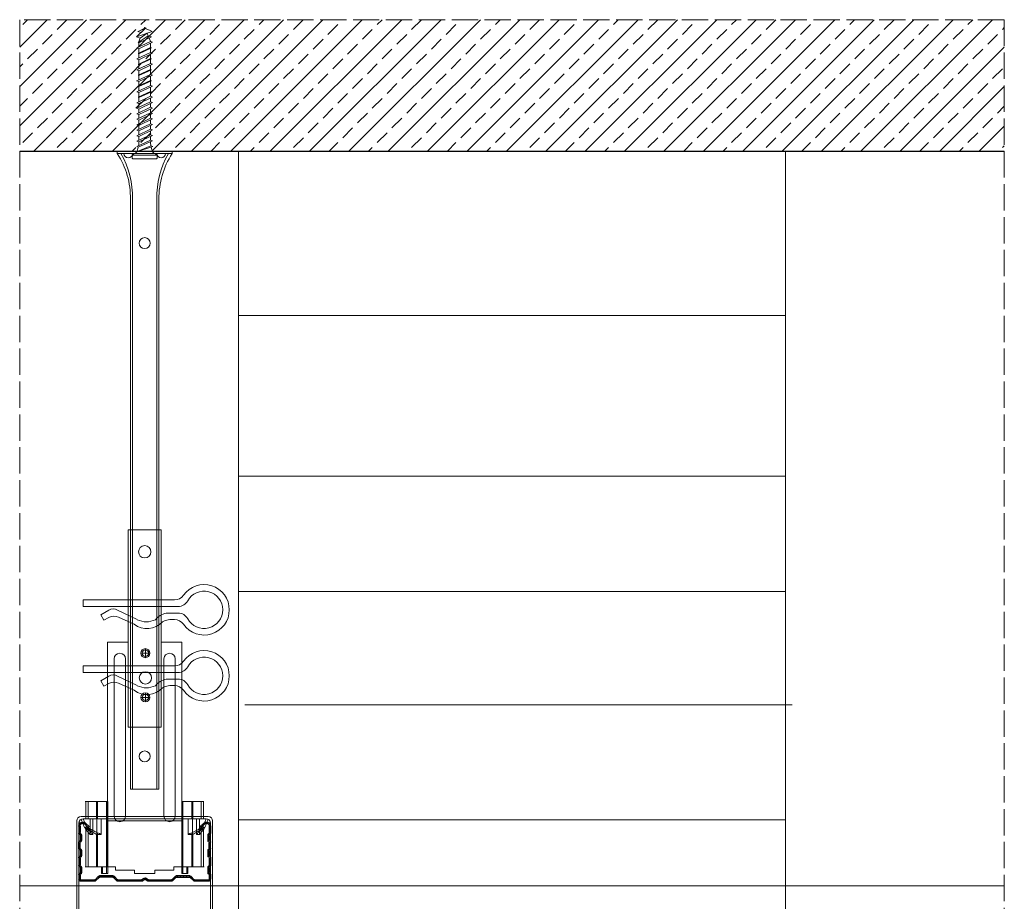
# Model space of a CAD drawing. Header units: millimetres. Extents: x -286 to 2487, y 401 to 2796.
# Tile 4 of 12: x -254 to 195, y 2394 to 2796. Entities that reach past the tile are written whole.
import ezdxf

# ---------------------------------------------------------------- set-up
doc = ezdxf.new("R2010")
doc.units = ezdxf.units.MM
doc.linetypes.add('ACAD_ISO02W100', pattern=[15, 12, -3])
for name, color, linetype, lineweight in [('_ISOVER WELNA', 7, 'BATTING', 9), ('_RIGIPS AKCESORIA', 7, 'Continuous', 18), ('_RIGIPS PROFIL', 7, 'Continuous', 18), ('KRESKOWANIE', 7, 'Continuous', 9), ('PRZERYWANA', 7, 'ACAD_ISO02W100', 9)]:
    doc.layers.add(name, color=color, linetype=linetype, lineweight=lineweight)
doc.linetypes.add('BATTING', pattern='A,0.00254,-2.54,[134,ltypeshp.shx,S=2.54,R=0,X=-2.54,Y=0],-5.08,[134,ltypeshp.shx,S=2.54,R=180,X=2.54,Y=0],-2.54', length=10.16254)

# ---------------------------------------------------------------- blocks, each defined once
blk = doc.blocks.new('CD 60 ULTRASTIL')
h = blk.add_hatch()
h.set_pattern_fill('ANSI31', color=256, scale=0.3, style=0)
h.paths.add_polyline_path([(542.88, 684.5, -0.302776), (543.49, 684.5), (544.54, 683.79, 0.148069), (544.85, 683.7), (555.42, 683.7, 0.198912), (555.81, 683.86), (557.38, 685.44, -0.198912), (557.77, 685.6), (563.59, 685.6, -0.198912), (563.98, 685.44), (565.55, 683.86, 0.198912), (565.94, 683.7), (572.18, 683.7, 0.414214), (573.18, 684.7), (573.18, 686.74, 0.198912), (573.02, 687.12), (572.74, 687.4, -0.198912), (572.58, 687.79), (572.58, 689.87, -0.198912), (572.74, 690.26), (573.02, 690.54, 0.198912), (573.18, 690.93), (573.18, 694.47, 0.198912), (573.02, 694.86), (572.74, 695.14, -0.198912), (572.58, 695.53), (572.58, 697.61, -0.198912), (572.74, 698), (573.02, 698.28, 0.198912), (573.18, 698.67), (573.18, 701.47, 0.198912), (573.02, 701.86), (572.74, 702.14, -0.198912), (572.58, 702.53), (572.58, 704.61, -0.198912), (572.74, 705), (573.02, 705.28, 0.198912), (573.18, 705.67), (573.18, 708.9, 0.666128), (570.12, 710.18), (568.55, 708.63), (568.93, 708.24), (570.5, 709.79, -0.666128), (572.63, 708.9), (572.63, 705.9, -0.198912), (572.47, 705.51), (572.19, 705.23, 0.198912), (572.03, 704.84), (572.03, 702.3, 0.198912), (572.19, 701.91), (572.47, 701.63, -0.198912), (572.63, 701.25), (572.63, 698.9, -0.198912), (572.47, 698.51), (572.19, 698.23, 0.198912), (572.03, 697.84), (572.03, 695.3, 0.198912), (572.19, 694.91), (572.47, 694.63, -0.198912), (572.63, 694.25), (572.63, 691.16, -0.198912), (572.47, 690.77), (572.19, 690.49, 0.198912), (572.03, 690.1), (572.03, 687.56, 0.198912), (572.19, 687.17), (572.47, 686.9, -0.198912), (572.63, 686.51), (572.63, 684.7, -0.414214), (572.18, 684.25), (566.17, 684.25, -0.198912), (565.78, 684.41), (564.2, 685.99, 0.198912), (563.82, 686.15), (557.55, 686.15, 0.198912), (557.16, 685.99), (555.58, 684.41, -0.198912), (555.19, 684.25), (545.01, 684.25, -0.148069), (544.71, 684.34), (543.49, 685.16, 0.302776), (542.88, 685.16), (541.65, 684.34, -0.148069), (541.35, 684.25), (531.17, 684.25, -0.198912), (530.78, 684.41), (529.2, 685.99, 0.198912), (528.82, 686.15), (522.55, 686.15, 0.198912), (522.16, 685.99), (520.58, 684.41, -0.198912), (520.19, 684.25), (514.18, 684.25, -0.414214), (513.73, 684.7), (513.73, 686.51, -0.198912), (513.89, 686.9), (514.17, 687.17, 0.198912), (514.33, 687.56), (514.33, 690.1, 0.198912), (514.17, 690.49), (513.89, 690.77, -0.198912), (513.73, 691.16), (513.73, 694.25, -0.198912), (513.89, 694.63), (514.17, 694.91, 0.198912), (514.33, 695.3), (514.33, 697.84, 0.198912), (514.17, 698.23), (513.89, 698.51, -0.198912), (513.73, 698.9), (513.73, 701.25, -0.198912), (513.89, 701.63), (514.17, 701.91, 0.198912), (514.33, 702.3), (514.33, 704.84, 0.198912), (514.17, 705.23), (513.89, 705.51, -0.198912), (513.73, 705.9), (513.73, 708.9, -0.666128), (515.86, 709.79), (517.43, 708.24), (517.81, 708.63), (516.25, 710.18, 0.666128), (513.18, 708.9), (513.18, 705.67, 0.198912), (513.34, 705.28), (513.62, 705, -0.198912), (513.78, 704.61), (513.78, 702.53, -0.198912), (513.62, 702.14), (513.34, 701.86, 0.198912), (513.18, 701.47), (513.18, 698.67, 0.198912), (513.34, 698.28), (513.62, 698, -0.198912), (513.78, 697.61), (513.78, 695.53, -0.198912), (513.62, 695.14), (513.34, 694.86, 0.198912), (513.18, 694.47), (513.18, 690.93, 0.198912), (513.34, 690.54), (513.62, 690.26, -0.198912), (513.78, 689.87), (513.78, 687.79, -0.198912), (513.62, 687.4), (513.34, 687.12, 0.198912), (513.18, 686.74), (513.18, 684.7, 0.414214), (514.18, 683.7), (520.42, 683.7, 0.198912), (520.81, 683.86), (522.38, 685.44, -0.198912), (522.77, 685.6), (528.59, 685.6, -0.198912), (528.98, 685.44), (530.55, 683.86, 0.198912), (530.94, 683.7), (541.51, 683.7, 0.148069), (541.82, 683.79)])
for p, q in [((515.86, 709.79), (517.43, 708.24)), ((516.25, 710.18), (517.81, 708.63)), ((570.12, 710.18), (568.55, 708.63)), ((570.5, 709.79), (568.93, 708.24)), ((513.18, 708.9), (513.18, 705.67)), ((513.34, 705.28), (513.62, 705)), ((513.73, 708.9), (513.73, 705.9)), ((513.89, 705.51), (514.17, 705.23)), ((517.43, 708.24), (517.81, 708.63)), ((568.93, 708.24), (568.55, 708.63)), ((572.47, 705.51), (572.19, 705.23)), ((572.63, 708.9), (572.63, 705.9)), ((573.02, 705.28), (572.74, 705)), ((573.18, 708.9), (573.18, 705.67)), ((513.18, 698.67), (513.18, 701.47)), ((513.34, 701.86), (513.62, 702.14)), ((513.73, 698.9), (513.73, 701.25)), ((513.78, 704.61), (513.78, 702.53)), ((513.89, 701.63), (514.17, 701.91)), ((514.33, 704.84), (514.33, 702.3)), ((572.03, 704.84), (572.03, 702.3)), ((572.47, 701.63), (572.19, 701.91)), ((572.58, 704.61), (572.58, 702.53)), ((572.63, 698.9), (572.63, 701.25)), ((573.02, 701.86), (572.74, 702.14)), ((573.18, 698.67), (573.18, 701.47)), ((513.34, 698.28), (513.62, 698)), ((513.78, 697.61), (513.78, 695.53)), ((513.89, 698.51), (514.17, 698.23)), ((514.33, 697.84), (514.33, 695.3)), ((572.03, 697.84), (572.03, 695.3)), ((572.47, 698.51), (572.19, 698.23)), ((572.58, 697.61), (572.58, 695.53)), ((573.02, 698.28), (572.74, 698)), ((513.18, 694.47), (513.18, 690.93)), ((513.34, 694.86), (513.62, 695.14)), ((513.73, 694.25), (513.73, 691.16)), ((513.89, 694.63), (514.17, 694.91)), ((572.47, 694.63), (572.19, 694.91)), ((572.63, 694.25), (572.63, 691.16)), ((573.02, 694.86), (572.74, 695.14)), ((573.18, 694.47), (573.18, 690.93)), ((513.34, 690.54), (513.62, 690.26)), ((513.34, 687.12), (513.62, 687.4)), ((513.78, 689.87), (513.78, 687.79)), ((513.89, 690.77), (514.17, 690.49)), ((513.89, 686.9), (514.17, 687.17)), ((514.33, 690.1), (514.33, 687.56)), ((572.03, 690.1), (572.03, 687.56)), ((572.47, 690.77), (572.19, 690.49)), ((572.47, 686.9), (572.19, 687.17)), ((572.58, 689.87), (572.58, 687.79)), ((573.02, 690.54), (572.74, 690.26)), ((573.02, 687.12), (572.74, 687.4)), ((513.18, 686.74), (513.18, 684.7)), ((513.73, 686.51), (513.73, 684.7)), ((514.18, 684.25), (520.19, 684.25)), ((514.18, 683.7), (520.42, 683.7)), ((520.58, 684.41), (522.16, 685.99)), ((520.81, 683.86), (522.38, 685.44)), ((522.55, 686.15), (528.82, 686.15)), ((528.59, 685.6), (522.77, 685.6)), ((530.55, 683.86), (528.98, 685.44)), ((530.78, 684.41), (529.2, 685.99)), ((530.94, 683.7), (541.51, 683.7)), ((531.17, 684.25), (541.35, 684.25)), ((541.65, 684.34), (542.88, 685.16)), ((541.82, 683.79), (542.88, 684.5)), ((544.71, 684.34), (543.49, 685.16)), ((544.54, 683.79), (543.49, 684.5)), ((544.85, 683.7), (555.42, 683.7)), ((545.01, 684.25), (555.19, 684.25)), ((555.58, 684.41), (557.16, 685.99)), ((555.81, 683.86), (557.38, 685.44)), ((557.55, 686.15), (563.82, 686.15)), ((557.77, 685.6), (563.59, 685.6)), ((565.55, 683.86), (563.98, 685.44)), ((565.78, 684.41), (564.2, 685.99)), ((565.94, 683.7), (572.18, 683.7)), ((566.17, 684.25), (572.18, 684.25)), ((572.63, 686.51), (572.63, 684.7)), ((573.18, 686.74), (573.18, 684.7))]:
    blk.add_line(p, q)
for centre, radius, start, end in [((514.98, 708.9), 1.8, 45.3251, 180), ((514.98, 708.9), 1.25, 45.3251, 180), ((571.38, 708.9), 1.8, 360, 134.6749), ((571.38, 708.9), 1.25, 360, 134.6749), ((513.73, 705.67), 0.55, 180, 225), ((513.23, 704.61), 0.55, 0, 45), ((514.28, 705.9), 0.55, 180, 225), ((513.78, 704.84), 0.55, 0, 45), ((572.58, 704.84), 0.55, 135, 180), ((572.08, 705.9), 0.55, 315, 0), ((573.13, 704.61), 0.55, 135, 180), ((572.63, 705.67), 0.55, 315, 0), ((513.73, 701.47), 0.55, 135, 180), ((513.23, 702.53), 0.55, 315, 0), ((514.28, 701.25), 0.55, 135, 180), ((513.78, 702.3), 0.55, 315, 0), ((572.58, 702.3), 0.55, 180, 225), ((572.08, 701.25), 0.55, 0, 45), ((573.13, 702.53), 0.55, 180, 225), ((572.63, 701.47), 0.55, 0, 45), ((513.73, 698.67), 0.55, 180, 225), ((513.23, 697.61), 0.55, 360, 45), ((514.28, 698.9), 0.55, 180, 225), ((513.78, 697.84), 0.55, 0, 45), ((572.58, 697.84), 0.55, 135, 180), ((572.08, 698.9), 0.55, 315, 0), ((573.13, 697.61), 0.55, 135, 180), ((572.63, 698.67), 0.55, 315, 0), ((513.73, 694.47), 0.55, 135, 180), ((513.23, 695.53), 0.55, 315, 0), ((514.28, 694.25), 0.55, 135, 180), ((513.78, 695.3), 0.55, 315, 0), ((572.58, 695.3), 0.55, 180, 225), ((572.08, 694.25), 0.55, 0, 45), ((573.13, 695.53), 0.55, 180, 225), ((572.63, 694.47), 0.55, 0, 45), ((513.73, 690.93), 0.55, 180, 225), ((513.73, 686.74), 0.55, 135, 180), ((513.23, 689.87), 0.55, 0, 45), ((513.23, 687.79), 0.55, 315, 0), ((514.28, 691.16), 0.55, 180, 225), ((513.78, 690.1), 0.55, 360, 45), ((513.78, 687.56), 0.55, 315, 360), ((572.58, 690.1), 0.55, 135, 180), ((572.58, 687.56), 0.55, 180, 225), ((572.08, 691.16), 0.55, 315, 0), ((573.13, 689.87), 0.55, 135, 180), ((573.13, 687.79), 0.55, 180, 225), ((572.63, 690.93), 0.55, 315, 0), ((572.63, 686.74), 0.55, 360, 45), ((514.18, 684.7), 1, 180, 270), ((514.28, 686.51), 0.55, 135, 180), ((514.18, 684.7), 0.45, 180, 270), ((520.19, 684.8), 0.55, 270, 315), ((520.42, 684.25), 0.55, 270, 315), ((522.55, 685.6), 0.55, 90, 135), ((522.77, 685.05), 0.55, 90, 135), ((528.59, 685.05), 0.55, 45, 90), ((528.82, 685.6), 0.55, 45, 90), ((530.94, 684.25), 0.55, 225, 270), ((531.17, 684.8), 0.55, 225, 270), ((541.35, 684.8), 0.55, 270, 303.6901), ((541.51, 684.25), 0.55, 270, 303.6901), ((543.18, 684.7), 0.55, 56.3099, 123.6901), ((543.18, 684.04), 0.55, 56.3099, 123.6901), ((544.85, 684.25), 0.55, 236.3099, 270), ((545.01, 684.8), 0.55, 236.3099, 270), ((555.19, 684.8), 0.55, 270, 315), ((555.42, 684.25), 0.55, 270, 315), ((557.55, 685.6), 0.55, 90, 135), ((557.77, 685.05), 0.55, 90, 135), ((563.59, 685.05), 0.55, 45, 90), ((563.82, 685.6), 0.55, 45, 90), ((565.94, 684.25), 0.55, 225, 270), ((566.17, 684.8), 0.55, 225, 270), ((572.18, 684.7), 1, 270, 0), ((572.18, 684.7), 1, 270, 360), ((572.18, 684.7), 0.45, 270, 360), ((572.08, 686.51), 0.55, 360, 45)]:
    blk.add_arc(centre, radius, start, end)
blk = doc.blocks.new('wieszak noniuszowy widok')
for p, q in [((367.75, 93.63), (382.75, 93.63)), ((367.75, 3.63), (367.75, 93.63)), ((368.75, 3.63), (368.75, 93.63)), ((381.75, 3.63), (381.75, 93.63)), ((382.75, 3.63), (382.75, 93.63)), ((367.75, 42.47), (358.34, 42.47)), ((358.34, -30.29), (358.34, 42.47)), ((392.15, 42.47), (382.75, 42.47)), ((392.15, 42.47), (392.15, -30.29)), ((392.15, 42.47), (392.15, -30.29)), ((372.87, 37.38), (376.99, 37.38)), ((374.93, 39.42), (374.93, 35.32)), ((361.34, -36.95), (361.34, 34.79)), ((361.34, 34.79), (361.34, -36.95)), ((366.47, 34.79), (366.47, -36.95)), ((366.47, -36.95), (366.47, 34.79)), ((384.02, -36.95), (384.02, 34.79)), ((384.02, 34.79), (384.02, -36.95)), ((389.14, 34.79), (389.14, -36.95)), ((389.14, 34.79), (389.14, -36.95)), ((374.93, 19.27), (374.93, 15.17)), ((372.87, 17.23), (376.99, 17.23)), ((367.75, 3.63), (382.75, 3.63)), ((348.22, -30.29), (358.37, -30.29)), ((348.44, -30.29), (348.44, -38.17)), ((349.43, -30.29), (349.43, -38.17)), ((353.28, -30.29), (353.28, -38.17)), ((353.8, -30.29), (353.8, -38.17)), ((357.85, -30.29), (357.85, -63.08)), ((358.37, -30.29), (358.37, -63.08)), ((392.13, -30.29), (392.13, -63.08)), ((392.15, -30.29), (392.15, -60.01)), ((392.15, -30.29), (392.15, -60.01)), ((402.37, -30.29), (392.16, -30.29)), ((392.64, -30.29), (392.64, -63.08)), ((396.7, -30.29), (396.7, -38.17)), ((397.21, -30.29), (397.21, -38.17)), ((401.07, -30.29), (401.07, -38.17)), ((402.06, -30.29), (402.06, -38.17)), ((348.13, -38.17), (355.47, -38.17)), ((350.32, -38.17), (350.32, -45.34)), ((351.68, -45.34), (351.68, -38.17)), ((353.44, -45.34), (353.44, -38.17)), ((355.47, -38.17), (355.47, -45.34)), ((395.03, -45.34), (395.03, -38.17)), ((395.03, -38.17), (402.39, -38.17)), ((397.05, -38.17), (397.05, -45.34)), ((398.82, -38.17), (398.82, -45.34)), ((400.18, -45.34), (400.18, -38.17)), ((348.11, -42.32), (348.14, -42.29)), ((348.11, -42.37), (348.11, -42.32)), ((348.12, -42.43), (348.11, -42.37)), ((348.15, -42.51), (348.12, -42.43)), ((348.14, -42.29), (348.17, -42.28)), ((348.19, -42.61), (348.15, -42.51)), ((348.17, -42.28), (348.23, -42.28)), ((349.22, -42.28), (348.19, -42.28)), ((348.26, -42.72), (348.19, -42.61)), ((348.23, -42.28), (348.31, -42.3)), ((348.34, -42.84), (348.26, -42.72)), ((348.31, -42.3), (348.41, -42.34)), ((348.45, -43), (348.34, -42.84)), ((348.41, -42.34), (348.53, -42.39)), ((348.44, -42.99), (348.44, -60.01)), ((348.58, -43.18), (348.45, -43)), ((349.57, -43.07), (348.5, -43.07)), ((348.53, -42.39), (348.66, -42.46)), ((348.72, -43.37), (348.58, -43.18)), ((348.66, -42.46), (348.81, -42.54)), ((348.89, -43.59), (348.72, -43.37)), ((348.81, -42.54), (348.96, -42.63)), ((349.08, -43.83), (348.89, -43.59)), ((348.96, -42.63), (349.14, -42.73)), ((349.28, -44.08), (349.08, -43.83)), ((349.15, -42.29), (349.13, -42.32)), ((349.13, -42.32), (349.13, -42.36)), ((349.13, -42.36), (349.14, -42.41)), ((349.14, -42.41), (349.16, -42.47)), ((349.14, -42.73), (349.38, -42.88)), ((349.18, -42.28), (349.15, -42.29)), ((349.16, -42.47), (349.19, -42.54)), ((349.22, -42.28), (349.18, -42.28)), ((349.19, -42.54), (349.24, -42.62)), ((349.28, -42.28), (349.22, -42.28)), ((349.24, -42.62), (349.3, -42.71)), ((349.34, -42.29), (349.28, -42.28)), ((349.49, -44.34), (349.28, -44.08)), ((349.3, -42.71), (349.44, -42.91)), ((349.43, -42.32), (349.34, -42.29)), ((349.38, -42.88), (349.66, -43.05)), ((349.52, -42.35), (349.43, -42.32)), ((349.43, -42.9), (349.43, -60.01)), ((349.44, -42.91), (349.55, -43.05)), ((349.72, -44.62), (349.49, -44.34)), ((349.62, -42.4), (349.52, -42.35)), ((349.55, -43.05), (349.68, -43.2)), ((349.74, -42.46), (349.62, -42.4)), ((349.66, -43.05), (349.96, -43.25)), ((350.92, -43.07), (349.68, -43.07)), ((349.68, -43.2), (349.82, -43.37)), ((350.01, -44.98), (349.72, -44.62)), ((349.88, -42.52), (349.74, -42.46)), ((349.82, -43.37), (349.98, -43.56)), ((350.03, -42.6), (349.88, -42.52)), ((349.96, -43.25), (350.28, -43.46)), ((349.98, -43.56), (350.15, -43.76)), ((350.2, -42.69), (350.03, -42.6)), ((350.15, -43.76), (350.34, -43.96)), ((350.38, -42.79), (350.2, -42.69)), ((350.28, -43.46), (350.63, -43.68)), ((350.34, -43.96), (350.54, -44.17)), ((350.58, -42.89), (350.38, -42.79)), ((350.54, -44.17), (350.75, -44.4)), ((350.78, -43), (350.58, -42.89)), ((350.63, -43.68), (350.99, -43.91)), ((350.75, -44.4), (350.97, -44.63)), ((351, -43.12), (350.78, -43)), ((350.97, -44.63), (351.19, -44.86)), ((350.99, -43.91), (351.36, -44.14)), ((351.23, -43.25), (351, -43.12)), ((351.19, -44.86), (351.43, -45.11)), ((351.48, -43.37), (351.23, -43.25)), ((351.36, -44.14), (351.74, -44.37)), ((351.99, -43.64), (351.48, -43.37)), ((351.74, -44.37), (352.07, -44.57)), ((352.52, -43.92), (351.99, -43.64)), ((352.07, -44.57), (352.41, -44.78)), ((352.41, -44.78), (352.77, -44.98)), ((353.08, -44.19), (352.52, -43.92)), ((353.43, -44.35), (353.08, -44.19)), ((353.8, -44.52), (353.43, -44.35)), ((354.66, -44.92), (353.8, -44.52)), ((353.8, -44.52), (353.8, -60.01)), ((396.7, -44.52), (395.84, -44.92)), ((397.07, -44.35), (396.7, -44.52)), ((396.7, -44.52), (396.7, -60.01)), ((397.42, -44.19), (397.07, -44.35)), ((397.98, -43.92), (397.42, -44.19)), ((397.73, -44.98), (398.09, -44.78)), ((398.51, -43.64), (397.98, -43.92)), ((398.09, -44.78), (398.43, -44.57)), ((398.43, -44.57), (398.76, -44.37)), ((399.02, -43.37), (398.51, -43.64)), ((398.76, -44.37), (399.13, -44.14)), ((399.26, -43.25), (399.02, -43.37)), ((399.07, -45.11), (399.3, -44.86)), ((399.13, -44.14), (399.51, -43.91)), ((399.49, -43.12), (399.26, -43.25)), ((399.3, -44.86), (399.53, -44.63)), ((399.71, -43), (399.49, -43.12)), ((399.51, -43.91), (399.87, -43.68)), ((399.53, -44.63), (399.74, -44.4)), ((399.58, -43.07), (400.82, -43.07)), ((399.92, -42.89), (399.71, -43)), ((399.74, -44.4), (399.96, -44.17)), ((399.87, -43.68), (400.21, -43.46)), ((400.12, -42.79), (399.92, -42.89)), ((399.96, -44.17), (400.16, -43.96)), ((400.3, -42.69), (400.12, -42.79)), ((400.16, -43.96), (400.35, -43.76)), ((400.21, -43.46), (400.54, -43.25)), ((400.46, -42.6), (400.3, -42.69)), ((400.35, -43.76), (400.52, -43.56)), ((400.62, -42.52), (400.46, -42.6)), ((400.78, -44.62), (400.49, -44.98)), ((400.52, -43.56), (400.68, -43.37)), ((400.54, -43.25), (400.84, -43.05)), ((400.76, -42.46), (400.62, -42.52)), ((400.68, -43.37), (400.82, -43.2)), ((400.88, -42.4), (400.76, -42.46)), ((401.01, -44.34), (400.78, -44.62)), ((400.82, -43.2), (400.95, -43.05)), ((400.84, -43.05), (401.12, -42.88)), ((400.98, -42.35), (400.88, -42.4)), ((400.93, -43.07), (402, -43.07)), ((400.95, -43.05), (401.06, -42.91)), ((401.07, -42.32), (400.98, -42.35)), ((401.22, -44.08), (401.01, -44.34)), ((401.06, -42.91), (401.2, -42.71)), ((401.15, -42.29), (401.07, -42.32)), ((401.07, -42.9), (401.07, -60.01)), ((401.12, -42.88), (401.36, -42.73)), ((401.22, -42.28), (401.15, -42.29)), ((401.2, -42.71), (401.26, -42.62)), ((401.27, -42.28), (401.22, -42.28)), ((401.42, -43.83), (401.22, -44.08)), ((401.26, -42.62), (401.3, -42.54)), ((401.32, -42.28), (401.27, -42.28)), ((401.27, -42.28), (402.31, -42.28)), ((401.3, -42.54), (401.34, -42.47)), ((401.35, -42.29), (401.32, -42.28)), ((401.34, -42.47), (401.36, -42.41)), ((401.36, -42.32), (401.35, -42.29)), ((401.37, -42.36), (401.36, -42.32)), ((401.36, -42.41), (401.37, -42.36)), ((401.36, -42.73), (401.54, -42.63)), ((401.61, -43.59), (401.42, -43.83)), ((401.54, -42.63), (401.69, -42.54)), ((401.77, -43.37), (401.61, -43.59)), ((401.69, -42.54), (401.84, -42.46)), ((401.92, -43.18), (401.77, -43.37)), ((401.84, -42.46), (401.97, -42.39)), ((402.05, -43), (401.92, -43.18)), ((401.97, -42.39), (402.09, -42.34)), ((402.16, -42.84), (402.05, -43)), ((402.06, -42.99), (402.06, -60.01)), ((402.09, -42.34), (402.18, -42.3)), ((402.24, -42.72), (402.16, -42.84)), ((402.18, -42.3), (402.26, -42.28)), ((402.3, -42.61), (402.24, -42.72)), ((402.26, -42.28), (402.33, -42.28)), ((402.35, -42.51), (402.3, -42.61)), ((402.33, -42.28), (402.36, -42.29)), ((402.38, -42.43), (402.35, -42.51)), ((402.36, -42.29), (402.39, -42.32)), ((402.39, -42.37), (402.38, -42.43)), ((402.39, -42.32), (402.39, -42.37)), ((350.32, -45.34), (350.01, -44.98)), ((351.68, -45.34), (350.32, -45.34)), ((351.43, -45.11), (351.68, -45.34)), ((352.77, -44.98), (353.14, -45.18)), ((353.14, -45.18), (353.28, -45.26)), ((353.28, -45.26), (353.36, -45.3)), ((353.28, -45.26), (353.28, -60.01)), ((353.36, -45.3), (353.44, -45.34)), ((355.47, -45.34), (353.44, -45.34)), ((355.47, -45.34), (354.66, -44.92)), ((395.84, -44.92), (395.03, -45.34)), ((395.03, -45.34), (397.05, -45.34)), ((397.05, -45.34), (397.13, -45.3)), ((397.13, -45.3), (397.21, -45.26)), ((397.21, -45.26), (397.36, -45.18)), ((397.21, -45.26), (397.21, -60.01)), ((397.36, -45.18), (397.73, -44.98)), ((398.82, -45.34), (399.07, -45.11)), ((398.82, -45.34), (400.18, -45.34)), ((400.49, -44.98), (400.18, -45.34)), ((348.11, -60.01), (361.93, -60.01)), ((355.57, -63.08), (355.57, -60.01)), ((356.08, -60.01), (356.08, -63.08)), ((361.93, -60.01), (361.93, -61.55)), ((361.93, -60.01), (361.93, -61.55)), ((370.64, -61.55), (361.93, -61.55)), ((370.64, -61.55), (370.64, -63.08)), ((370.64, -61.55), (370.64, -63.08)), ((388.57, -61.55), (379.86, -61.55)), ((379.86, -61.55), (379.86, -63.08)), ((379.86, -61.55), (379.86, -63.08)), ((388.57, -60.01), (388.57, -61.55)), ((402.39, -60.01), (388.57, -60.01)), ((388.57, -60.01), (388.57, -61.55)), ((394.42, -63.08), (394.42, -60.01)), ((394.93, -60.01), (394.93, -63.08)), ((357.85, -63.08), (355.57, -63.08)), ((356.08, -63.08), (355.57, -63.08)), ((356.08, -63.08), (358.37, -63.08)), ((358.37, -63.08), (357.85, -63.08)), ((379.86, -63.08), (370.64, -63.08)), ((370.64, -63.08), (379.86, -63.08)), ((392.13, -63.08), (394.42, -63.08)), ((392.64, -63.08), (392.13, -63.08)), ((394.93, -63.08), (392.64, -63.08)), ((394.93, -63.08), (394.42, -63.08))]:
    blk.add_line(p, q)
for centre, radius in [((375.25, 83.63), 2.81), ((374.93, 37.38), 2.06), ((374.93, 37.38), 1.46), ((374.93, 26.11), 2.81), ((374.93, 17.23), 2.06), ((374.93, 17.23), 1.46)]:
    blk.add_circle(centre, radius)
for centre, start, end in [((363.91, 34.79), 0, 180), ((386.58, 34.79), 0, 180), ((363.91, -36.95), 180, 0), ((386.58, -36.95), 180, 0)]:
    blk.add_arc(centre, 2.56, start, end)
blk = doc.blocks.new('klamra')
at = {"layer": '_RIGIPS AKCESORIA'}
for p, q in [((6828.19, 2764.92), (6828.19, 2806.53)), ((6831.19, 2764.92), (6831.19, 2808.19)), ((6834.19, 2802.92), (6834.19, 2808.19)), ((6832.87, 2780.55), (6837.19, 2789.57)), ((6839.31, 2788.09), (6836.06, 2780.95)), ((6832.86, 2776.63), (6835, 2772.92)), ((6836.19, 2776.54), (6837.38, 2774.29)), ((6835, 2772.92), (6837.38, 2774.29)), ((6831.19, 2764.92), (6828.19, 2764.92))]:
    blk.add_line(p, q, dxfattribs=at)
for centre, radius, start, end in [((6832.69, 2820.02), 11.5, 305.1527, 234.8473), ((6832.69, 2820.02), 8.5, 298.7822, 241.2178), ((6826.19, 2808.19), 5, 0, 61.2178), ((6839.19, 2808.19), 5, 118.7822, 180), ((6823.19, 2806.53), 5, 0, 54.8473), ((6845.23, 2805.18), 8.16, 170.4436, 210.2847), ((6842.19, 2806.53), 5, 125.1527, 180), ((6843.93, 2805.32), 10.09, 195.2653, 228.1308), ((6829.23, 2793.69), 8.97, 332.6387, 27.3613), ((6831.19, 2793.92), 10, 324.3132, 45.573), ((6835.87, 2778.58), 3.59, 146.8414, 212.9715), ((6840.61, 2778.88), 5, 155.5109, 207.8622)]:
    blk.add_arc(centre, radius, start, end, dxfattribs=at)
blk = doc.blocks.new('Lacznik krzyzowy (widok1)')
at = {"layer": '_RIGIPS AKCESORIA', "extrusion": (0, 0, -1)}
for p, q in [((2, 91.5), (60, 91.5)), ((2.08, 90.11), (3, 90.5)), ((3.61, 86.42), (2.08, 90.11)), ((3, 90.5), (4.53, 86.8)), ((14, 89.5, 30), (14, 90.5, 30)), ((48, 90.5, 30), (48, 89.5, 30)), ((57.47, 86.8), (59, 90.5)), ((59.92, 90.11), (58.39, 86.42)), ((59, 90.5), (59.92, 90.11)), ((0, 36.5), (0, 89.5)), ((1, 88.5), (1, 36.5)), ((4.53, 86.8), (3.61, 86.42)), ((48, 89.5, 30), (14, 89.5, 30)), ((58.39, 86.42), (57.47, 86.8)), ((61, 36.5), (61, 88.5)), ((62, 89.5), (62, 36.5)), ((1, 36.5), (0, 36.5)), ((62, 36.5), (61, 36.5))]:
    blk.add_line(p, q, dxfattribs=at)
at = {"layer": '_RIGIPS AKCESORIA'}
blk.add_line((59, 90.5), (3, 90.5), dxfattribs=at)
at = {"layer": '_RIGIPS AKCESORIA', "extrusion": (0, 0, -1)}
for centre, start, end in [((-2, 89.5), 0, 90), ((-3, 88.5), 0, 90), ((-3, 88.5), 0, 90), ((-59, 88.5), 90, 180), ((-59, 88.5), 90, 180), ((-60, 89.5), 90, 180)]:
    blk.add_arc(centre, 2, start, end, dxfattribs=at)
blk = doc.blocks.new('noniusz gorny widok')
for p, q in [((418.67, 301.96), (418.67, 302.96)), ((418.67, 302.96), (443.67, 302.96)), ((418.67, 301.96), (443.67, 301.96)), ((421.67, 301.96), (425.67, 301.96)), ((443.67, 301.96), (443.67, 302.96)), ((424.67, 11.96), (424.67, 281.05)), ((425.67, 11.96), (425.67, 281.05)), ((436.67, 11.96), (436.67, 281.05)), ((437.67, 11.96), (437.67, 281.05)), ((424.67, 11.96), (437.67, 11.96))]:
    blk.add_line(p, q)
for centre in [(431.17, 261.05), (431.17, 26.96)]:
    blk.add_circle(centre, 2.5)
for centre, radius, start, end in [((386.97, 281.54), 37.7, 359.2509, 32.7784), ((383.61, 281.48), 42.06, 359.4173, 29.1348), ((423.67, 301.96), 2, 180, 0), ((478.72, 281.48), 42.06, 150.8652, 180.5827), ((438.67, 301.96), 2, 180, 0), ((475.36, 281.54), 37.7, 147.2216, 180.7491)]:
    blk.add_arc(centre, radius, start, end)
blk = doc.blocks.new('kolek beton 65')
at = {"layer": '_RIGIPS AKCESORIA'}
for p, q in [((-125.3, -933.58), (-125.96, -934.72)), ((-122.91, -940.73), (-125.3, -933.58)), ((-120.48, -933.42), (-120.81, -934.33)), ((-117.51, -939.63), (-120.48, -933.42)), ((-115.48, -933.42), (-115.81, -934.33)), ((-112.51, -939.63), (-115.48, -933.42)), ((-110.48, -933.42), (-110.81, -934.33)), ((-110.48, -933.42), (-110.81, -934.33)), ((-107.51, -939.63), (-110.48, -933.42)), ((-105.48, -933.42), (-105.81, -934.33)), ((-102.51, -939.63), (-105.48, -933.42)), ((-100.48, -933.42), (-100.81, -934.33)), ((-97.51, -939.63), (-100.48, -933.42)), ((-95.48, -933.42), (-95.81, -934.33)), ((-92.51, -939.63), (-95.48, -933.42)), ((-92.98, -933.42), (-93.31, -934.33)), ((-90.01, -939.63), (-92.98, -933.42)), ((-90.48, -933.42), (-90.81, -934.33)), ((-87.51, -939.63), (-90.48, -933.42)), ((-87.98, -933.42), (-88.31, -934.33)), ((-85.01, -939.63), (-87.98, -933.42)), ((-85.48, -933.42), (-85.81, -934.33)), ((-82.51, -939.63), (-85.48, -933.42)), ((-82.98, -933.42), (-83.31, -934.33)), ((-80.01, -939.63), (-82.98, -933.42)), ((-80.48, -933.42), (-80.81, -934.33)), ((-77.51, -939.63), (-80.48, -933.42)), ((-77.98, -933.42), (-78.31, -934.33)), ((-75.01, -939.63), (-77.98, -933.42)), ((-75.47, -933.37), (-75.81, -934.33)), ((-75.47, -933.37), (-72.61, -939.89)), ((-72.91, -933.23), (-73.27, -934.2)), ((-70.43, -940.67), (-72.91, -933.23)), ((-68.91, -931.37), (-69.76, -932.23)), ((-69.76, -932.23), (-69.76, -941.73)), ((-67.81, -931.28), (-68.91, -931.37)), ((-68.91, -942.59), (-68.91, -931.37)), ((-67.26, -942.18), (-67.26, -931.78)), ((-126.91, -936.37), (-127.26, -936.98)), ((-126.9, -936.83), (-127.26, -936.98)), ((-126.72, -937.2), (-127.26, -936.98)), ((-127.02, -936.57), (-125.7, -939.37)), ((-125.41, -940.08), (-126.91, -936.37)), ((-126.69, -936.74), (-126.75, -936.77)), ((-125.96, -934.72), (-126.69, -936.74)), ((-126.69, -936.74), (-122.91, -940.73)), ((-123.47, -935.41), (-124.54, -935.85)), ((-122.3, -939.04), (-124.54, -935.85)), ((-122.93, -933.94), (-123.47, -935.41)), ((-123.47, -935.41), (-120.37, -939.96)), ((-120.25, -939.63), (-122.93, -933.94)), ((-120.86, -934.33), (-122.44, -934.98)), ((-120.81, -934.33), (-120.86, -934.33)), ((-117.85, -940.54), (-120.81, -934.33)), ((-118.08, -934.33), (-120.05, -934.33)), ((-117.93, -933.94), (-118.08, -934.33)), ((-118.08, -934.33), (-115.39, -940.02)), ((-115.25, -939.63), (-117.93, -933.94)), ((-115.81, -934.33), (-117.73, -934.33)), ((-112.85, -940.54), (-115.81, -934.33)), ((-113.08, -934.33), (-115.05, -934.33)), ((-112.93, -933.94), (-113.08, -934.33)), ((-113.08, -934.33), (-110.39, -940.02)), ((-110.25, -939.63), (-112.93, -933.94)), ((-110.81, -934.33), (-112.73, -934.33)), ((-108.28, -939.63), (-110.81, -934.33)), ((-107.85, -940.54), (-110.81, -934.33)), ((-108.08, -934.33), (-110.05, -934.33)), ((-107.51, -939.63), (-110.05, -934.33)), ((-107.93, -933.94), (-108.08, -934.33)), ((-108.08, -934.33), (-105.39, -940.02)), ((-105.25, -939.63), (-107.93, -933.94)), ((-105.81, -934.33), (-107.73, -934.33)), ((-102.85, -940.54), (-105.81, -934.33)), ((-103.08, -934.33), (-105.05, -934.33)), ((-102.93, -933.94), (-103.08, -934.33)), ((-103.08, -934.33), (-100.39, -940.02)), ((-100.25, -939.63), (-102.93, -933.94)), ((-100.81, -934.33), (-102.73, -934.33)), ((-97.85, -940.54), (-100.81, -934.33)), ((-98.08, -934.33), (-100.05, -934.33)), ((-97.93, -933.94), (-98.08, -934.33)), ((-98.08, -934.33), (-95.39, -940.02)), ((-95.25, -939.63), (-97.93, -933.94)), ((-95.81, -934.33), (-97.73, -934.33)), ((-92.85, -940.54), (-95.81, -934.33)), ((-93.31, -934.33), (-95.05, -934.33)), ((-90.35, -940.54), (-93.31, -934.33)), ((-90.81, -934.33), (-92.55, -934.33)), ((-87.85, -940.54), (-90.81, -934.33)), ((-88.31, -934.33), (-90.05, -934.33)), ((-85.35, -940.54), (-88.31, -934.33)), ((-85.81, -934.33), (-87.55, -934.33)), ((-82.85, -940.54), (-85.81, -934.33)), ((-83.31, -934.33), (-85.05, -934.33)), ((-80.35, -940.54), (-83.31, -934.33)), ((-80.81, -934.33), (-82.55, -934.33)), ((-77.85, -940.54), (-80.81, -934.33)), ((-80.05, -934.33), (-78.31, -934.33)), ((-75.35, -940.54), (-78.31, -934.33)), ((-75.81, -934.33), (-77.55, -934.33)), ((-72.85, -940.54), (-75.81, -934.33)), ((-73.27, -934.2), (-70.43, -940.67)), ((-124.89, -938.64), (-125.41, -940.08)), ((-122.3, -939.04), (-122.91, -940.73)), ((-120.86, -939.63), (-122.3, -939.04)), ((-120.6, -939.63), (-120.86, -939.63)), ((-120.25, -939.63), (-120.37, -939.96)), ((-118.28, -939.63), (-120.25, -939.63)), ((-117.51, -939.63), (-117.85, -940.54)), ((-115.58, -939.63), (-117.51, -939.63)), ((-115.25, -939.63), (-115.39, -940.02)), ((-113.28, -939.63), (-115.25, -939.63)), ((-112.51, -939.63), (-112.85, -940.54)), ((-110.6, -939.63), (-112.51, -939.63)), ((-110.25, -939.63), (-110.39, -940.02)), ((-108.28, -939.63), (-110.25, -939.63)), ((-107.51, -939.63), (-107.85, -940.54)), ((-107.51, -939.63), (-107.85, -940.54)), ((-105.6, -939.63), (-107.51, -939.63)), ((-105.25, -939.63), (-105.39, -940.02)), ((-103.28, -939.63), (-105.25, -939.63)), ((-102.51, -939.63), (-102.91, -940.73)), ((-100.6, -939.63), (-102.51, -939.63)), ((-100.25, -939.63), (-100.41, -940.08)), ((-98.28, -939.63), (-100.25, -939.63)), ((-97.51, -939.63), (-97.85, -940.54)), ((-95.6, -939.63), (-97.51, -939.63)), ((-95.25, -939.63), (-95.39, -940.02)), ((-93.28, -939.63), (-95.25, -939.63)), ((-92.51, -939.63), (-92.85, -940.54)), ((-90.78, -939.63), (-92.51, -939.63)), ((-90.01, -939.63), (-90.35, -940.54)), ((-88.28, -939.63), (-90.01, -939.63)), ((-87.51, -939.63), (-87.85, -940.54)), ((-85.78, -939.63), (-87.51, -939.63)), ((-85.01, -939.63), (-85.35, -940.54)), ((-83.28, -939.63), (-85.01, -939.63)), ((-82.51, -939.63), (-82.85, -940.54)), ((-80.78, -939.63), (-82.51, -939.63)), ((-80.01, -939.63), (-80.35, -940.54)), ((-78.28, -939.63), (-80.01, -939.63)), ((-77.51, -939.63), (-77.85, -940.54)), ((-77.51, -939.63), (-75.78, -939.63)), ((-75.01, -939.63), (-75.35, -940.54)), ((-72.61, -939.89), (-72.85, -940.54)), ((-68.91, -942.59), (-69.76, -941.73)), ((-67.81, -942.68), (-68.91, -942.59))]:
    blk.add_line(p, q, dxfattribs=at)
for centre, radius, start, end in [((-74.88, -924.33), 10, 282.9916, 297.2521), ((-70.76, -932.33), 1, 297.387, 0.1192), ((-67.76, -931.78), 0.5, 0, 95), ((-74.88, -924.33), 10, 269.0428, 279.2887), ((-74.88, -949.63), 10, 80.5289, 90.7633), ((-74.88, -949.63), 10, 62.7479, 76.8682), ((-70.76, -941.63), 1, 359.8807, 62.6128), ((-67.76, -942.18), 0.5, 265, 360)]:
    blk.add_arc(centre, radius, start, end, dxfattribs=at)

msp = doc.modelspace()

# ---------------------------------------------------------------- hatches: boundary and pattern name
at = {"layer": 'KRESKOWANIE'}
h = msp.add_hatch(dxfattribs=at)
h.set_pattern_fill('ANSI33', color=256, scale=2, angle=180, style=0)
h.set_pattern_definition([(225, (-1469.211, 1227.203), (8.980256, -8.980256), []), (225, (-1478.191, 1227.203), (8.980256, -8.980256), [6.35, -3.175])])
h.paths.add_polyline_path([(195.24, 2736.46), (195.24, 2796.46), (-253.76, 2796.46), (-253.76, 2736.46)])

# ---------------------------------------------------------------- linework, layer by layer
msp.add_line((-253.76, 2736.46), (195.24, 2736.46))
at = {"layer": '_ISOVER WELNA', "linetype": 'Continuous'}
for p, q in [((-154.01, 2736.46), (-154.01, 2374.51)), ((95.49, 2736.46), (95.49, 2374.51))]:
    msp.add_line(p, q, dxfattribs=at)
at = {"layer": '_ISOVER WELNA', "ltscale": 7.2}
msp.add_line((-154.01, 2661.51), (95.49, 2661.51), dxfattribs=at)
at = {"layer": '_ISOVER WELNA', "ltscale": 4.9}
msp.add_line((-154.01, 2535.68), (95.49, 2535.68), dxfattribs=at)
at = {"layer": '_ISOVER WELNA', "ltscale": 5.2}
msp.add_line((-154.01, 2431.51), (95.49, 2431.51), dxfattribs=at)
at = {"layer": '_RIGIPS PROFIL'}
for p, q in [((-154.01, 2588.28), (95.49, 2588.28)), ((-151.07, 2484.01), (98.43, 2484.01)), ((-253.76, 2401.51), (195.24, 2401.51))]:
    msp.add_line(p, q, dxfattribs=at)
at = {"layer": 'PRZERYWANA'}
for p, q in [((-253.76, 2796.46), (-253.76, 2350.01)), ((195.24, 2796.46), (-253.76, 2796.46)), ((195.24, 2796.46), (195.24, 2350.01))]:
    msp.add_line(p, q, dxfattribs=at)

# ---------------------------------------------------------------- block references
at = {"color": 253, "rotation": 270}
for p in [(-2989.7, 9360.02), (-2989.7, 9329.92)]:
    msp.add_blockref('klamra', p, dxfattribs=at)
msp.add_blockref('Lacznik krzyzowy (widok1)', (-227.76, 2341.55))
at = {"xscale": -1}
msp.add_blockref('CD 60 ULTRASTIL', (346.42, 1719.81), dxfattribs=at)
at = {"layer": '_RIGIPS AKCESORIA', "rotation": 270}
msp.add_blockref('kolek beton 65', (740.23, 2665.7), dxfattribs=at)
at = {"layer": '_RIGIPS AKCESORIA', "xscale": -1}
for name, p in [('noniusz gorny widok', (234.41, 2433.5)), ('wieszak noniuszowy widok', (178.49, 2470.17))]:
    msp.add_blockref(name, p, dxfattribs=at)

doc.saveas('drawing.dxf')
